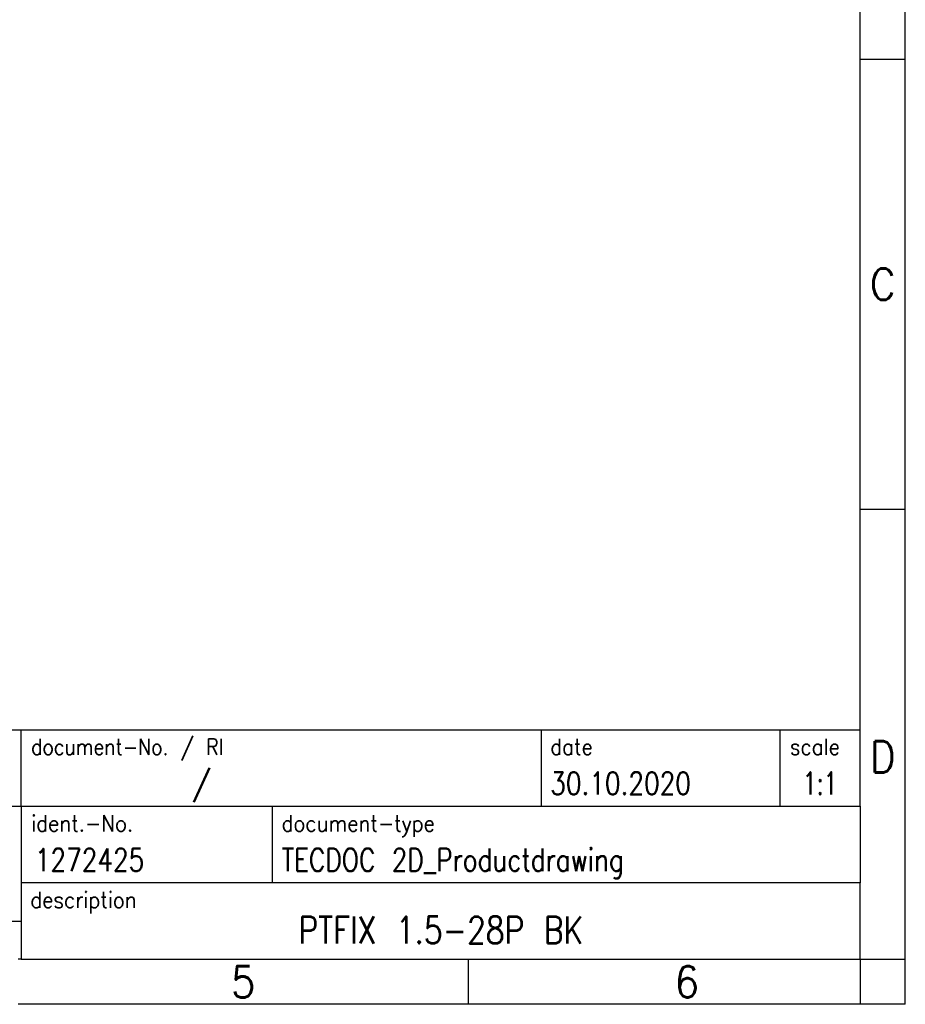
# Model space of a CAD drawing. Header units: millimetres. Extents: x -105 to 192, y -71 to 139.
# Tile 16 of 42: x 94 to 192, y -71 to 39. Entities that reach past the tile are written whole.
import ezdxf

# ---------------------------------------------------------------- set-up
doc = ezdxf.new("R2010")
doc.units = ezdxf.units.MM
doc.header["$LTSCALE"] = 1.5
doc.layers.add('1', color=7, linetype='CONTINUOUS')
doc.styles.add('CONVERTER_11', font='txt.shx', dxfattribs={"width": 0.9})
doc.styles.add('CONVERTER_12', font='txt.shx', dxfattribs={"width": 0.81})
doc.styles.add('CONVERTER_13', font='txt.shx', dxfattribs={"width": 0.72})
doc.styles.add('CONVERTER_14', font='txt.shx', dxfattribs={"width": 0.855})

# ---------------------------------------------------------------- blocks, each defined once
blk = doc.blocks.new('_punkt', base_point=(-97.87, -252.59))
at = {"layer": '1', "color": 2, "linetype": 'Continuous'}
for q in [(-92.87, -252.59), (-97.87, -257.59)]:
    blk.add_line((-97.87, -252.59), q, dxfattribs=at)

msp = doc.modelspace()

# ---------------------------------------------------------------- linework, layer by layer
at = {"layer": '1', "color": 6, "linetype": 'Continuous'}
for p, q in [((187.084, 34.397), (187.084, 84.397)), ((187.084, -15.603), (187.084, 34.397)), ((187.084, -48.603), (187.084, -15.603)), ((57.539, -40.103), (187.084, -40.103)), ((57.539, -48.603), (93.939, -48.603)), ((93.939, -48.603), (187.084, -48.603)), ((187.084, -48.603), (187.084, -57.103)), ((187.084, -65.603), (187.084, -57.103)), ((93.939, -65.603), (93.584, -65.603)), ((93.939, -65.603), (143.584, -65.603)), ((143.584, -65.603), (187.084, -65.603))]:
    msp.add_line(p, q, dxfattribs=at)
at = {"layer": '1', "color": 2, "linetype": 'Continuous'}
for p, q in [((192.084, 34.397), (192.084, 84.397)), ((187.084, 34.397), (192.084, 34.397)), ((192.084, -15.603), (192.084, 34.397)), ((187.084, -15.603), (192.084, -15.603)), ((192.084, -65.603), (192.084, -15.603)), ((143.584, -70.603), (143.584, -65.603)), ((187.084, -65.603), (187.084, -70.603)), ((187.084, -65.603), (192.084, -65.603)), ((192.084, -70.603), (192.084, -65.603)), ((143.584, -70.603), (93.584, -70.603)), ((187.084, -70.603), (143.584, -70.603)), ((192.084, -70.603), (187.084, -70.603))]:
    msp.add_line(p, q, dxfattribs=at)
at = {"layer": '1', "color": 7, "linetype": 'Continuous'}
for p, q in [((93.939, -48.603), (93.939, -40.103)), ((151.665, -40.103), (151.665, -48.603)), ((178.165, -40.103), (178.165, -48.603)), ((93.939, -48.603), (93.939, -61.353)), ((121.839, -57.103), (121.839, -48.603)), ((187.084, -57.103), (93.939, -57.103)), ((75.739, -61.353), (93.939, -61.353)), ((93.939, -61.353), (93.939, -65.603))]:
    msp.add_line(p, q, dxfattribs=at)

# ---------------------------------------------------------------- block references
at = {"layer": '1'}
msp.add_blockref('_punkt', (187.084, -65.603), dxfattribs=at)

# ---------------------------------------------------------------- texts
at = {"layer": '1', "color": 7}
for s, style, width, p in [('/', 'CONVERTER_11', 0.9, (112.912, -47.303)), ('1272425 ', 'CONVERTER_12', 0.81, (95.439, -55.803))]:
    msp.add_text(s, height=2.5, dxfattribs=dict(at, style=style, width=width)).set_placement(p)
at = {"layer": '1', "color": 3, "style": 'CONVERTER_12', "width": 0.81}
for s, p in [('30.10.2020', (152.665, -47.303)), ('TECDOC 2D_Productdrawing', (122.839, -55.803))]:
    msp.add_text(s, height=2.5, dxfattribs=at).set_placement(p)
at = {"layer": '1', "color": 7, "attachment_point": 5, "line_spacing_factor": 1.20048}
for s, insert, char_height, style in [('C', (189.584, 9.397), 3.5, 'CONVERTER_11'), ('D', (189.584, -43.103), 3.5, 'CONVERTER_11'), ('PTFIX 1.5-28P BK', (140.511, -62.353), 3, 'CONVERTER_12'), ('5', (118.584, -68.103), 3.5, 'CONVERTER_11'), ('6', (167.834, -68.103), 3.5, 'CONVERTER_11')]:
    msp.add_mtext(s, dxfattribs=dict(at, insert=insert, char_height=char_height, style=style))
at = {"layer": '1', "color": 2, "char_height": 1.8, "attachment_point": 1}
for s, insert, line_spacing_factor, style in [('document-No. / RI', (95.039, -41.103), 1.320528, 'CONVERTER_14'), ('date', (152.665, -41.103), 1.320528, 'CONVERTER_11'), ('scale', (179.265, -41.103), 1.20048, 'CONVERTER_11'), ('ident.-No.', (95.039, -49.603), 1.20048, 'CONVERTER_11'), ('document-type', (122.839, -49.603), 1.20048, 'CONVERTER_11'), ('description', (94.939, -58.103), 1.20048, 'CONVERTER_11')]:
    msp.add_mtext(s, dxfattribs=dict(at, insert=insert, line_spacing_factor=line_spacing_factor, style=style))
at = {"layer": '1', "color": 3, "insert": (182.624, -47.303), "char_height": 2.5, "attachment_point": 8, "line_spacing_factor": 1.320528, "style": 'CONVERTER_13'}
msp.add_mtext('1:1', dxfattribs=at)

doc.saveas('drawing.dxf')
